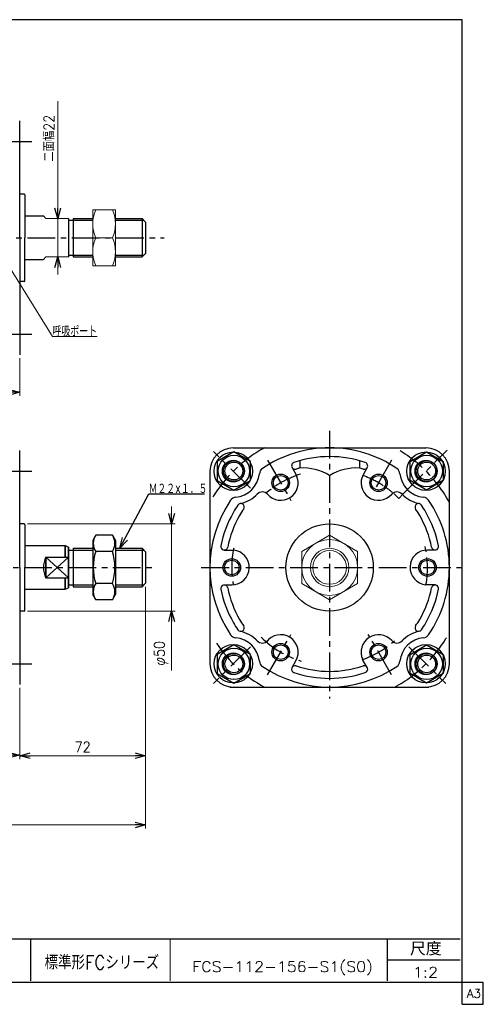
# Model space of a CAD drawing. Header units: millimetres. Extents: x -380 to 408, y -281 to 283.
# Tile 2 of 2: x 143 to 408, y -281 to 283. Entities that reach past the tile are written whole.
import ezdxf
from ezdxf.enums import TextEntityAlignment as Align

# ---------------------------------------------------------------- set-up
doc = ezdxf.new("R2010")
doc.units = ezdxf.units.MM
doc.header["$LTSCALE"] = 0.5
doc.header["$PDSIZE"] = 1
doc.linetypes.add('CENTER', pattern=[50.8, 31.75, -6.35, 6.35, -6.35])
doc.layers.add('ZUWAKU', color=7, linetype='Continuous')
doc.styles.add('FdaStyle0', font='txt.shx', dxfattribs={"width": 0.892857, "bigfont": 'bigfont'})
doc.dimstyles.new('DaDimRotatedStyle', dxfattribs={"dimtxt": 6, "dimasz": 6.000004, "dimexe": 2, "dimexo": 2, "dimgap": 2, "dimtad": 3, "dimdsep": 46, "dimtxsty": 'FdaStyle0', "dimblk1": 'OPEN30', "dimblk2": 'OPEN30', "dimsah": 1, "dimcen": 0.09, "dimclrd": 4, "dimclre": 4, "dimclrt": 4, "dimadec": 0, "dimazin": 2, "dimtfac": 1, "dimtdec": 4, "dimtmove": 0, "dimatfit": 0, "dimfxl": 1, "dimarcsym": 0})

# ---------------------------------------------------------------- blocks, each defined once
blk = doc.blocks.new('_OPEN30')
at = {"color": 0, "linetype": 'ByBlock', "lineweight": -2}
for p, q in [((-1, 0.267949), (0, 0)), ((0, 0), (-1, -0.267949)), ((0, 0), (-1, 0))]:
    blk.add_line(p, q, dxfattribs=at)
blk = doc.blocks.new('DC_GROUP_Φ112_13')
at = {"color": 4, "linetype": 'Continuous', "lineweight": 13}
for p, q in [((197.5, 174.55), (184.5, 174.55)), ((184.5, 174.55), (184.5, 142.55)), ((197.5, 142.55), (197.5, 174.55)), ((186.23, 158.55), (195.77, 158.55)), ((184.5, 142.55), (197.5, 142.55))]:
    blk.add_line(p, q, dxfattribs=at)
for centre, start, end in [((203.91, 166.55), 155.6538, 204.3462), ((178.09, 166.55), 335.6538, 24.3462), ((203.91, 150.55), 155.6538, 204.3462), ((178.09, 150.55), 335.6538, 24.3462)]:
    blk.add_arc(centre, 19.41, start, end, dxfattribs=at)
blk = doc.blocks.new('DA_IMAGEDIMGROUP_1')
at = {"color": 4, "linetype": 'Continuous', "lineweight": 13}
for p, q in [((164.44, 236.73), (164.44, 169.55)), ((164.44, 147.55), (164.44, 169.55)), ((164.44, 137.55), (164.44, 147.55))]:
    blk.add_line(p, q, dxfattribs=at)
at = {"color": 4, "xscale": 6.000005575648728, "yscale": 5.999978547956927}
for p, rotation in [((164.44, 169.55), 270), ((164.44, 147.55), 90)]:
    blk.add_blockref('_OPEN30', p, dxfattribs=dict(at, rotation=rotation))
at = {"color": 4, "insert": (162.44, 202.11), "char_height": 6, "width": 45, "attachment_point": 7, "rotation": 90, "style": 'FdaStyle0'}
blk.add_mtext('\\T1.00;二面幅22', dxfattribs=at)
blk = doc.blocks.new('DC_GROUP_Φ112_14')
at = {"color": 4, "linetype": 'Continuous', "lineweight": 25}
for p, q in [((265.27, 35.89), (255.77, 30.4)), ((274.77, 30.4), (265.27, 35.89)), ((255.77, 30.4), (255.77, 19.43)), ((274.77, 19.43), (274.77, 30.4)), ((255.77, 19.43), (265.27, 13.95)), ((265.27, 13.95), (274.77, 19.43))]:
    blk.add_line(p, q, dxfattribs=at)
for radius in [9, 6, 5.1]:
    blk.add_circle((265.27, 24.92), radius, dxfattribs=at)
blk = doc.blocks.new('*D17')
at = {"color": 4, "linetype": 'Continuous', "lineweight": 13}
for p, q in [((124.71, 137.87), (124.71, 68.05)), ((142.71, 89.55), (142.71, 68.05)), ((124.71, 70.05), (142.71, 70.05))]:
    blk.add_line(p, q, dxfattribs=at)
at = {"color": 4, "xscale": 6.000005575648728, "yscale": 5.999978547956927}
for p, rotation in [((124.71, 70.05), 180), ((142.71, 70.05), 360)]:
    blk.add_blockref('_OPEN30', p, dxfattribs=dict(at, rotation=rotation))
at = {"color": 4, "insert": (133.71, 72.05), "char_height": 6, "width": 19.5, "attachment_point": 8, "style": 'FdaStyle0'}
blk.add_mtext('\\T1.00;18', dxfattribs=at)
blk = doc.blocks.new('DC_GROUP_Φ112_16')
at = {"color": 4, "linetype": 'Continuous', "lineweight": 13}
for p, q in [((130.19, 152.31), (161.42, 101.96)), ((161.42, 101.96), (187.02, 101.96))]:
    blk.add_line(p, q, dxfattribs=at)
at = {"color": 4, "xscale": 6.000005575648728, "yscale": 5.999978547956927, "rotation": 121.8076862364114}
blk.add_blockref('_OPEN30', (130.19, 152.31), dxfattribs=at)
at = {"color": 4, "style": 'FdaStyle0', "width": 0.680851}
blk.add_text('呼吸ポート', height=6, dxfattribs=at).set_placement((161.42, 101.96), (187.02, 101.96), align=Align.FIT)
blk = doc.blocks.new('DC_GROUP_Φ112_22')
at = {"color": 4, "linetype": 'Continuous', "lineweight": 25}
for p, q in [((186.22, -11.85), (184.5, -14.83)), ((184.5, -14.83), (184.5, -45.83)), ((195.78, -11.85), (186.22, -11.85)), ((195.78, -11.85), (197.5, -14.83)), ((197.5, -14.83), (197.5, -45.83)), ((195.78, -21.09), (186.22, -21.09)), ((195.78, -39.57), (186.22, -39.57)), ((186.22, -48.8), (184.5, -45.83)), ((195.78, -48.8), (186.22, -48.8)), ((195.78, -48.8), (197.5, -45.83))]:
    blk.add_line(p, q, dxfattribs=at)
for centre, radius, start, end in [((192.97, -16.47), 8.18, 145.6111, 214.3889), ((189.03, -16.47), 8.18, 325.6111, 34.3889), ((215.36, -30.33), 30.57, 162.4111, 197.5889), ((166.64, -30.33), 30.57, 342.4111, 17.5889), ((192.97, -44.19), 8.18, 145.6111, 214.3889), ((189.03, -44.19), 8.18, 325.6111, 34.3889)]:
    blk.add_arc(centre, radius, start, end, dxfattribs=at)
blk = doc.blocks.new('DA_IMAGEDIMGROUP_2')
at = {"color": 4, "linetype": 'Continuous', "lineweight": 13}
for p, q in [((229.6, 4.67), (229.6, -5.33)), ((147.21, -5.33), (231.6, -5.33)), ((229.6, -55.33), (229.6, -5.33)), ((147.21, -55.33), (231.6, -55.33)), ((229.6, -89.41), (229.6, -55.33))]:
    blk.add_line(p, q, dxfattribs=at)
at = {"color": 4, "xscale": 6.000005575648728, "yscale": 5.999978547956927}
for p, rotation in [((229.6, -5.33), 270), ((229.6, -55.33), 90)]:
    blk.add_blockref('_OPEN30', p, dxfattribs=dict(at, rotation=rotation))
at = {"color": 4, "insert": (227.6, -72.41), "char_height": 6, "width": 25.5, "attachment_point": 9, "rotation": 90, "style": 'FdaStyle0'}
blk.add_mtext('\\T1.00;φ50', dxfattribs=at)
blk = doc.blocks.new('*D28')
at = {"color": 4, "linetype": 'Continuous', "lineweight": 13}
for p, q in [((-147.29, -99.33), (-147.29, -139.83)), ((142.71, -99.33), (142.71, -139.83)), ((-147.29, -137.83), (142.71, -137.83))]:
    blk.add_line(p, q, dxfattribs=at)
at = {"color": 4, "xscale": 6.000005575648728, "yscale": 5.999978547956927}
for p, rotation in [((-147.29, -137.83), 180), ((142.71, -137.83), 360)]:
    blk.add_blockref('_OPEN30', p, dxfattribs=dict(at, rotation=rotation))
at = {"color": 4, "insert": (-2.29, -135.83), "char_height": 6, "width": 13.5, "attachment_point": 8, "style": 'FdaStyle0'}
blk.add_mtext('\\T1.00;A', dxfattribs=at)
blk = doc.blocks.new('*D29')
at = {"color": 4, "linetype": 'Continuous', "lineweight": 13}
for p, q in [((214.71, -41.33), (214.71, -179.83)), ((-147.29, -99.33), (-147.29, -179.83)), ((-147.29, -177.83), (214.71, -177.83))]:
    blk.add_line(p, q, dxfattribs=at)
at = {"color": 4, "xscale": 6.000005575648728, "yscale": 5.999978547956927}
for p, rotation in [((-147.29, -177.83), 180), ((214.71, -177.83), 360)]:
    blk.add_blockref('_OPEN30', p, dxfattribs=dict(at, rotation=rotation))
at = {"color": 4, "insert": (33.71, -175.83), "char_height": 6, "width": 13.5, "attachment_point": 8, "style": 'FdaStyle0'}
blk.add_mtext('\\T1.00;B', dxfattribs=at)
blk = doc.blocks.new('*D31')
at = {"color": 4, "linetype": 'Continuous', "lineweight": 13}
for p, q in [((214.71, -41.33), (214.71, -140.14)), ((142.71, -99.33), (142.71, -140.14)), ((142.71, -138.14), (214.71, -138.14))]:
    blk.add_line(p, q, dxfattribs=at)
at = {"color": 4, "xscale": 6.000005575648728, "yscale": 5.999978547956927}
for p, rotation in [((142.71, -138.14), 180), ((214.71, -138.14), 360)]:
    blk.add_blockref('_OPEN30', p, dxfattribs=dict(at, rotation=rotation))
at = {"color": 4, "insert": (178.71, -136.14), "char_height": 6, "width": 19.5, "attachment_point": 8, "style": 'FdaStyle0'}
blk.add_mtext('\\T1.00;72', dxfattribs=at)
blk = doc.blocks.new('DC_GROUP_Φ112_23')
at = {"color": 4, "linetype": 'Continuous', "lineweight": 13}
for p, q in [((320.07, -11.85), (304.07, -21.09)), ((336.07, -21.09), (320.07, -11.85)), ((304.07, -21.09), (304.07, -39.57)), ((336.07, -39.57), (336.07, -21.09)), ((304.07, -39.57), (320.07, -48.8)), ((320.07, -48.8), (336.07, -39.57))]:
    blk.add_line(p, q, dxfattribs=at)
for radius in [16, 11, 9.65]:
    blk.add_circle((320.07, -30.33), radius, dxfattribs=at)
blk = doc.blocks.new('DC_GROUP_Φ112_24')
at = {"color": 4, "linetype": 'Continuous', "lineweight": 25}
for p, q in [((265.28, -74.59), (255.78, -80.08)), ((274.78, -80.08), (265.28, -74.59)), ((255.78, -80.08), (255.78, -91.05)), ((274.78, -91.05), (274.78, -80.08)), ((255.78, -91.05), (265.28, -96.53)), ((265.28, -96.53), (274.78, -91.05))]:
    blk.add_line(p, q, dxfattribs=at)
for radius in [9, 6, 5.1]:
    blk.add_circle((265.28, -85.56), radius, dxfattribs=at)
blk = doc.blocks.new('DC_GROUP_Φ112_25')
at = {"color": 4, "linetype": 'Continuous', "lineweight": 25}
for p, q in [((366.07, -80.08), (375.57, -74.59)), ((375.57, -74.59), (385.07, -80.08)), ((366.07, -91.05), (366.07, -80.08)), ((385.07, -80.08), (385.07, -91.05)), ((375.57, -96.53), (366.07, -91.05)), ((385.07, -91.05), (375.57, -96.53))]:
    blk.add_line(p, q, dxfattribs=at)
for radius in [9, 6, 5.1]:
    blk.add_circle((375.57, -85.56), radius, dxfattribs=at)
blk = doc.blocks.new('DC_GROUP_Φ112_26')
at = {"color": 4, "linetype": 'Continuous', "lineweight": 25}
for p, q in [((366.08, 30.4), (375.58, 35.89)), ((375.58, 35.89), (385.08, 30.4)), ((366.08, 19.43), (366.08, 30.4)), ((385.08, 30.4), (385.08, 19.43)), ((375.58, 13.95), (366.08, 19.43)), ((385.08, 19.43), (375.58, 13.95))]:
    blk.add_line(p, q, dxfattribs=at)
for radius in [9, 6, 5.1]:
    blk.add_circle((375.58, 24.92), radius, dxfattribs=at)

msp = doc.modelspace()

# ---------------------------------------------------------------- linework, layer by layer
at = {"color": 4, "linetype": 'Continuous', "lineweight": 25}
for p, q in [((142.709, 158.546), (142.709, 225.546)), ((142.709, 158.546), (142.709, 225.546)), ((145.209, 183.546), (142.709, 183.546)), ((145.209, 183.546), (142.709, 183.546)), ((145.709, 183.046), (145.709, 158.546)), ((145.709, 183.046), (145.709, 158.546)), ((145.709, 171.046), (156.278, 171.046)), ((145.709, 171.046), (156.278, 171.046)), ((170.709, 169.546), (170.709, 147.546)), ((173.209, 169.546), (184.5, 169.546)), ((173.209, 169.546), (173.209, 147.546)), ((197.5, 169.546), (212.709, 169.546)), ((212.709, 169.546), (214.709, 167.546)), ((212.709, 169.546), (212.709, 147.546)), ((170.709, 168.546), (173.209, 168.546)), ((173.209, 168.546), (184.5, 168.546)), ((197.5, 168.546), (213.709, 168.546)), ((214.709, 167.546), (214.709, 149.546)), ((142.709, 158.546), (142.709, 91.546)), ((145.709, 134.046), (145.709, 158.546)), ((170.709, 148.546), (173.209, 148.546)), ((173.209, 148.546), (184.5, 148.546)), ((173.209, 147.546), (184.5, 147.546)), ((197.5, 148.546), (213.709, 148.546)), ((197.5, 147.546), (212.709, 147.546)), ((212.709, 147.546), (214.709, 149.546)), ((145.709, 146.046), (156.278, 146.046)), ((145.209, 133.546), (142.709, 133.546)), ((142.709, -30.329), (142.709, 36.671)), ((142.709, -30.329), (142.709, 36.671)), ((264.873, 38.171), (375.273, 38.171)), ((303.073, 30.853), (303.073, 26.63)), ((337.073, 30.853), (337.073, 26.63)), ((251.573, 24.871), (251.573, -85.483)), ((298.574, 26.908), (301.179, 22.395)), ((341.571, 26.908), (339.412, 23.168)), ((388.573, -85.529), (388.573, 24.871)), ((348.073, 18.168), (346.711, 15.81)), ((200.082, -19.297), (216.508, 11.798)), ((216.508, 11.798), (248.374, 11.798)), ((359.669, 9.267), (362.213, 11.812)), ((145.209, -5.329), (142.709, -5.329)), ((145.209, -5.329), (142.709, -5.329)), ((145.709, -5.829), (145.709, -30.329)), ((145.709, -5.829), (145.709, -30.329)), ((145.709, -17.829), (168.709, -17.829)), ((145.709, -17.829), (168.709, -17.829)), ((168.709, -17.829), (170.709, -18.762)), ((168.709, -17.829), (170.709, -18.762)), ((168.709, -17.829), (170.709, -18.762)), ((168.709, -17.829), (168.709, -24.399)), ((168.709, -24.399), (168.709, -17.829)), ((168.709, -24.399), (168.709, -17.829)), ((170.709, -18.762), (170.709, -41.896)), ((170.709, -41.896), (170.709, -18.762)), ((170.709, -41.896), (170.709, -18.762)), ((170.709, -20.329), (173.209, -20.329)), ((173.209, -19.329), (184.5, -19.329)), ((173.209, -19.329), (173.209, -41.329)), ((173.209, -20.329), (184.5, -20.329)), ((197.5, -19.329), (212.709, -19.329)), ((197.5, -20.329), (213.709, -20.329)), ((212.709, -19.329), (214.709, -21.329)), ((212.709, -19.329), (212.709, -41.329)), ((214.709, -21.329), (214.709, -39.329)), ((259.755, -20.329), (264.965, -20.329)), ((380.39, -20.329), (376.073, -20.329)), ((157.709, -24.399), (170.709, -24.399)), ((157.709, -24.399), (157.709, -36.259)), ((157.709, -24.399), (170.709, -36.259)), ((170.709, -24.399), (157.709, -36.259)), ((157.709, -24.399), (170.709, -24.399)), ((157.709, -36.259), (157.709, -24.399)), ((157.709, -36.259), (170.709, -24.399)), ((170.709, -36.259), (157.709, -24.399)), ((157.709, -24.399), (170.709, -24.399)), ((157.709, -36.259), (157.709, -24.399)), ((157.709, -36.259), (170.709, -24.399)), ((170.709, -36.259), (157.709, -24.399)), ((142.709, -30.329), (142.709, -97.329)), ((145.709, -54.829), (145.709, -30.329)), ((157.709, -36.259), (170.709, -36.259)), ((157.709, -36.259), (170.709, -36.259)), ((157.709, -36.259), (170.709, -36.259)), ((168.709, -36.259), (168.709, -42.829)), ((168.709, -42.829), (168.709, -36.259)), ((168.709, -42.829), (168.709, -36.259)), ((212.709, -41.329), (214.709, -39.329)), ((145.709, -42.829), (168.709, -42.829)), ((168.709, -42.829), (170.709, -41.896)), ((168.709, -42.829), (170.709, -41.896)), ((168.709, -42.829), (170.709, -41.896)), ((170.709, -40.329), (173.209, -40.329)), ((173.209, -40.329), (184.5, -40.329)), ((173.209, -41.329), (184.5, -41.329)), ((197.5, -40.329), (213.709, -40.329)), ((197.5, -41.329), (212.709, -41.329)), ((259.755, -40.329), (264.073, -40.329)), ((380.39, -40.329), (375.18, -40.329)), ((145.209, -55.329), (142.709, -55.329)), ((298.574, -87.566), (300.733, -83.826)), ((341.571, -87.566), (338.966, -83.053)), ((262.988, -98.829), (376.887, -98.829))]:
    msp.add_line(p, q, dxfattribs=at)
at = {"color": 4, "linetype": 'CENTER', "lineweight": 25}
for p, q in [((-145.587, 213.746), (149.581, 213.746)), ((-145.587, 213.746), (149.581, 213.746)), ((-157.675, 158.546), (225.353, 158.546)), ((-145.587, 103.346), (149.581, 103.346)), ((320.073, 48.032), (320.073, -105.372)), ((274.699, 15.045), (253.554, 36.19)), ((274.699, 15.045), (253.554, 36.19)), ((362.213, 11.812), (387.347, 36.945)), ((284.586, 31.135), (297.959, 7.972)), ((355.559, 31.135), (348.073, 18.168)), ((-145.587, 24.871), (149.581, 24.871)), ((-145.587, 24.871), (149.581, 24.871)), ((-159.561, -30.329), (219.388, -30.329)), ((246.62, -30.329), (395.704, -30.329)), ((284.586, -91.793), (297.959, -68.63)), ((355.559, -91.793), (342.186, -68.63)), ((274.699, -75.703), (253.554, -96.848)), ((365.446, -75.703), (386.591, -96.848)), ((-145.587, -85.529), (149.581, -85.529))]:
    msp.add_line(p, q, dxfattribs=at)
at = {"color": 4, "linetype": 'Continuous', "lineweight": 13}
for p, q in [((156.278, 171.046), (157.709, 169.546)), ((157.709, 169.546), (170.709, 169.546)), ((197.5, 168.546), (197.5, 157.076)), ((157.709, 147.546), (156.278, 146.046)), ((170.752, 147.546), (157.709, 147.546))]:
    msp.add_line(p, q, dxfattribs=at)
at = {"color": 4, "linetype": 'Continuous', "lineweight": 25}
for centre, radius in [((264.918, 24.825), 11), ((264.918, 24.825), 11), ((375.227, 24.825), 11), ((264.918, 24.825), 6.25), ((264.918, 24.825), 6.25), ((375.227, 24.825), 6.25), ((292.073, 18.168), 5), ((348.073, 18.168), 5), ((292.073, 18.168), 4.2), ((348.073, 18.168), 4.2), ((320.073, -30.329), 25), ((264.073, -30.329), 5), ((264.073, -30.329), 4.2), ((376.073, -30.329), 5), ((376.073, -30.329), 4.2), ((264.918, -85.483), 11), ((292.073, -78.826), 5), ((292.073, -78.826), 4.2), ((348.073, -78.826), 5), ((348.073, -78.826), 4.2), ((375.227, -85.483), 11), ((264.918, -85.483), 6.25), ((375.227, -85.483), 6.25)]:
    msp.add_circle(centre, radius, dxfattribs=at)
for centre, radius, start, end in [((145.209, 183.046), 0.5, 0, 90), ((145.209, 183.046), 0.5, 0, 90), ((145.209, 134.046), 0.5, 270, 360), ((264.873, 24.871), 13.3, 90, 180), ((264.873, 24.871), 13.3, 90, 180), ((320.073, -30.329), 68.5, 90, 124.18408), ((320.073, -30.329), 68.5, 55.81592, 90), ((375.273, 24.871), 13.3, 0, 90), ((300.306, 27.908), 2, 108.74815, 288.74815), ((320.073, -30.329), 63.5, 90, 108.74815), ((320.073, -30.329), 63.5, 71.25185, 90), ((339.839, 27.908), 2, 251.25185, 71.25185), ((264.918, 24.825), 15, 275.42878, 354.57122), ((264.918, 24.825), 15, 275.42878, 354.57122), ((264.918, 24.825), 15, 275.42878, 354.57122), ((264.918, 24.825), 15, 275.42878, 354.57122), ((283.833, 23.028), 4, 124.18408, 174.57122), ((283.833, 23.028), 4, 124.18408, 174.57122), ((283.833, 23.028), 4, 124.18408, 174.57122), ((283.833, 23.028), 4, 124.18408, 174.57122), ((320.073, -30.329), 59.5, 106.61815, 108.74815), ((304.558, -3.333), 30, 59.03239, 92.83788), ((335.587, -3.333), 30, 87.16212, 120.96761), ((320.073, -30.329), 59.5, 71.25185, 73.39845), ((348.073, 18.168), 10, 150, 318.74374), ((356.312, 23.028), 4, 5.42878, 55.81592), ((375.227, 24.825), 15, 185.42878, 264.57122), ((292.073, 18.168), 10, 221.25626, 24.87748), ((320.073, -30.329), 56, 56.80118, 60), ((264.918, 24.825), 19, 281.84827, 317.06484), ((264.918, 24.825), 19, 314.39294, 315.60706), ((281.548, 8.936), 4, 41.25626, 136.30482), ((358.597, 8.936), 4, 43.69518, 138.74374), ((320.073, -30.329), 56, 45, 48.86129), ((375.227, 24.825), 19, 223.69518, 258.15173), ((320.073, -30.329), 68.5, 145.81592, 214.18408), ((266.716, 5.911), 4, 95.42878, 145.81592), ((266.716, 5.911), 4, 95.42878, 145.81592), ((266.716, 5.911), 4, 95.42878, 145.81592), ((266.716, 5.911), 4, 95.42878, 145.81592), ((269.23, 4.273), 2, 325.76213, 145.76213), ((370.915, 4.273), 2, 34.23787, 214.23787), ((373.429, 5.911), 4, 34.18408, 84.57122), ((320.073, -30.329), 68.5, 0, 34.18408), ((320.073, -30.329), 63.5, 150, 168.74815), ((320.073, -30.329), 63.5, 145.76213, 150), ((320.073, -30.329), 59.5, 145.76213, 150), ((320.073, -30.329), 59.5, 30, 34.23787), ((320.073, -30.329), 63.5, 30, 34.23787), ((320.073, -30.329), 63.5, 11.25185, 30), ((145.209, -5.829), 0.5, 0, 90), ((145.209, -5.829), 0.5, 0, 90), ((320.073, -30.329), 59.5, 150, 168.74815), ((320.073, -30.329), 59.5, 11.25185, 30), ((259.755, -18.329), 2, 168.74815, 348.74815), ((264.073, -30.329), 10, 270, 84.87748), ((376.073, -30.329), 10, 90, 264.87748), ((380.39, -18.329), 2, 191.25185, 11.25185), ((169.278, -30.329), 13, 152.8608, 207.1392), ((169.278, -30.329), 13, 152.8608, 207.1392), ((169.278, -30.329), 13, 152.8608, 207.1392), ((320.073, -30.329), 68.5, 325.81592, 0), ((259.755, -42.329), 2, 11.25185, 191.25185), ((320.073, -30.329), 63.5, 191.25185, 210), ((320.073, -30.329), 59.5, 191.25185, 210), ((320.073, -30.329), 59.5, 330, 348.74815), ((320.073, -30.329), 63.5, 330, 348.74815), ((380.39, -42.329), 2, 348.74815, 168.74815), ((145.209, -54.829), 0.5, 270, 360), ((320.073, -30.329), 59.5, 210, 214.23787), ((320.073, -30.329), 59.5, 325.76213, 330), ((320.073, -30.329), 63.5, 210, 214.18408), ((269.23, -64.931), 2, 214.23787, 34.23787), ((264.918, -85.483), 19, 42.93516, 78.15173), ((375.227, -85.483), 19, 101.84827, 137.06484), ((370.915, -64.931), 2, 145.76213, 325.76213), ((320.073, -30.329), 63.5, 325.76213, 330), ((266.716, -66.569), 4, 214.18408, 264.57122), ((266.716, -66.569), 4, 214.18408, 264.57122), ((266.716, -66.569), 4, 214.18408, 264.57122), ((266.716, -66.569), 4, 214.18408, 264.57122), ((266.716, -66.569), 4, 214.18408, 264.57122), ((264.918, -85.483), 15, 5.42878, 84.57122), ((264.918, -85.483), 15, 5.42878, 84.57122), ((264.918, -85.483), 15, 5.42878, 84.57122), ((264.918, -85.483), 15, 5.42878, 84.57122), ((264.918, -85.483), 15, 5.42878, 84.57122), ((264.918, -85.483), 19, 44.39294, 45.60706), ((281.548, -69.594), 4, 223.69518, 318.74374), ((292.073, -78.826), 10, 330, 144.87748), ((348.073, -78.826), 10, 41.25626, 204.87748), ((358.597, -69.594), 4, 221.25626, 316.30482), ((375.227, -85.483), 15, 95.42878, 174.57122), ((375.227, -85.483), 15, 95.42878, 174.57122), ((375.227, -85.483), 15, 95.42878, 174.57122), ((375.227, -85.483), 15, 95.42878, 174.57122), ((375.227, -85.483), 15, 95.42878, 174.57122), ((375.227, -85.483), 15, 95.42878, 174.57122), ((375.227, -85.483), 19, 134.39294, 135.60706), ((373.429, -66.569), 4, 275.42878, 325.81592), ((373.429, -66.569), 4, 275.42878, 325.81592), ((373.429, -66.569), 4, 275.42878, 325.81592), ((373.429, -66.569), 4, 275.42878, 325.81592), ((373.429, -66.569), 4, 275.42878, 325.81592), ((373.429, -66.569), 4, 275.42878, 325.81592), ((283.833, -83.686), 4, 185.42878, 235.81592), ((283.833, -83.686), 4, 185.42878, 235.81592), ((283.833, -83.686), 4, 185.42878, 235.81592), ((283.833, -83.686), 4, 185.42878, 235.81592), ((283.833, -83.686), 4, 185.42878, 235.81592), ((356.312, -83.686), 4, 304.18408, 354.57122), ((356.312, -83.686), 4, 304.18408, 354.57122), ((356.312, -83.686), 4, 304.18408, 354.57122), ((356.312, -83.686), 4, 304.18408, 354.57122), ((356.312, -83.686), 4, 304.18408, 354.57122), ((356.312, -83.686), 4, 304.18408, 354.57122), ((264.873, -85.529), 13.3, 180, 270), ((320.073, -30.329), 68.5, 235.81592, 304.18408), ((300.306, -88.566), 2, 71.25185, 251.25185), ((320.073, -30.329), 59.5, 251.25185, 270), ((320.073, -30.329), 59.5, 270, 288.74815), ((339.839, -88.566), 2, 288.74815, 108.74815), ((375.273, -85.529), 13.3, 270, 0), ((320.073, -30.329), 63.5, 251.25185, 270), ((320.073, -30.329), 63.5, 270, 288.74815)]:
    msp.add_arc(centre, radius, start, end, dxfattribs=at)
at = {"color": 4, "linetype": 'CENTER', "lineweight": 25}
for radius, start, end in [(78, 118.5734, 151.4266), (78, 28.5734, 61.4266), (56, 107.37533, 131.45259), (56, 60.38403, 70.24503), (56, 50.056, 56.24037), (56, 349.71476, 14.28171), (56, 168.66866, 190.24503), (78, 298.5734, 331.4266), (56, 225.54553, 253.05706), (56, 289.71476, 311.50587), (78, 213.80984, 241.4266)]:
    msp.add_arc((320.073, -30.329), radius, start, end, dxfattribs=at)
at = {"color": 4, "linetype": 'Continuous'}
msp.add_point((264.073, -25.329), dxfattribs=at)
at = {"layer": 'ZUWAKU', "color": 5, "linetype": 'Continuous', "lineweight": 25}
for p, q in [((396, 283.453), (-380, 283.453)), ((396, -280.547), (396, 283.453)), ((408, -268.047), (-380, -268.047)), ((408, -280.547), (408, -268.047)), ((396, -280.547), (408, -280.547))]:
    msp.add_line(p, q, dxfattribs=at)
at = {"layer": 'ZUWAKU', "color": 4, "linetype": 'Continuous', "lineweight": 25}
for p, q in [((12.823, -243.024), (394.823, -243.024)), ((148.823, -243.024), (148.823, -267.024)), ((353.093, -267.024), (353.093, -243.024)), ((353.093, -255.024), (394.823, -255.024))]:
    msp.add_line(p, q, dxfattribs=at)
at = {"layer": 'ZUWAKU', "color": 4, "linetype": 'Continuous', "lineweight": 13}
msp.add_line((228.823, -243.024), (228.823, -267.024), dxfattribs=at)

# ---------------------------------------------------------------- block references
at = {"linetype": 'Continuous'}
for name in ['DA_IMAGEDIMGROUP_1', 'DC_GROUP_Φ112_13', 'DC_GROUP_Φ112_16', 'DC_GROUP_Φ112_14', 'DC_GROUP_Φ112_26', 'DA_IMAGEDIMGROUP_2', 'DC_GROUP_Φ112_22', 'DC_GROUP_Φ112_23', 'DC_GROUP_Φ112_24', 'DC_GROUP_Φ112_25']:
    msp.add_blockref(name, (0, 0), dxfattribs=at)
at = {"color": 4, "xscale": 6.000005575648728, "yscale": 5.999978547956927, "rotation": 242.1548655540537}
msp.add_blockref('_OPEN30', (200.082, -19.297), dxfattribs=at)

# ---------------------------------------------------------------- texts
at = {"color": 4, "style": 'FdaStyle0'}
for s, width, p, p2 in [('Ｍ２２×１．５', 0.666667, (216.508, 11.798), (250.108, 11.798)), ('FCS-112-156-S1(S0)', 0.8272, (241.473, -261.945), (344.873, -261.945)), ('1:2', 0.8, (367.713, -265.219), (382.113, -265.219))]:
    msp.add_text(s, height=6, dxfattribs=dict(at, width=width)).set_placement(p, p2, align=Align.FIT)
at = {"layer": 'ZUWAKU', "color": 4, "style": 'FdaStyle0'}
for s, height, width, p, p2 in [('尺度', 7.6, 0.749175, (366.053, -252.584), (384.213, -252.584)), ('標準形FCシリーズ', 8, 0.727273, (156.944, -260.599), (222.544, -260.599))]:
    msp.add_text(s, height=height, dxfattribs=dict(at, width=width)).set_placement(p, p2, align=Align.FIT)
at = {"layer": 'ZUWAKU', "color": 7, "style": 'FdaStyle0', "width": 0.8}
msp.add_text('A3', height=5, dxfattribs=at).set_placement((398.615, -276.797), (406.615, -276.797), align=Align.FIT)

# ---------------------------------------------------------------- dimensions: what is measured, and where the dimension line sits
at = {"linetype": 'Continuous', "lineweight": 13}
for base, p1, p2, picture, middle in [((142.709, 70.046), (124.709, 139.868), (142.709, 91.546), '*D17', (133.709, 70.046)), ((214.709, -138.137), (142.709, -97.329), (214.709, -39.329), '*D31', (178.709, -138.137))]:
    dim = msp.add_linear_dim(base=base, p1=p1, p2=p2, dimstyle='DaDimRotatedStyle', override={"dimtxt": 6, "dimasz": 6.000004, "dimexe": 2, "dimexo": 2, "dimgap": 2, "dimtad": 3, "dimtih": 0, "dimtoh": 0, "dimdec": 2, "dimzin": 8, "dimtxsty": 'FdaStyle0', "dimblk1": 'OPEN30', "dimblk2": 'OPEN30', "dimsah": 1, "dimclrd": 4, "dimclre": 4, "dimclrt": 4, "dimazin": 2, "dimtofl": 1, "dimatfit": 0, "dimtolj": 0, "dimtzin": 8}, dxfattribs=at)
    dim.commit()
    dim.dimension.update_dxf_attribs({"geometry": picture, "text_midpoint": middle})
for base, p2, text, picture, middle in [((214.709, -177.829), (214.709, -39.329), 'B', '*D29', (33.709, -177.829)), ((142.709, -137.829), (142.709, -97.329), 'A', '*D28', (-2.291, -137.829))]:
    dim = msp.add_linear_dim(base=base, p1=(-147.291, -97.329), p2=p2, text=text, dimstyle='DaDimRotatedStyle', override={"dimtxt": 6, "dimasz": 6.000004, "dimexe": 2, "dimexo": 2, "dimgap": 2, "dimtad": 3, "dimtih": 0, "dimtoh": 0, "dimdec": 2, "dimzin": 8, "dimtxsty": 'FdaStyle0', "dimblk1": 'OPEN30', "dimblk2": 'OPEN30', "dimsah": 1, "dimclrd": 4, "dimclre": 4, "dimclrt": 4, "dimazin": 2, "dimtofl": 1, "dimatfit": 0, "dimtolj": 0, "dimtzin": 8}, dxfattribs=at)
    dim.commit()
    dim.dimension.update_dxf_attribs({"geometry": picture, "text_midpoint": middle})

doc.saveas('drawing.dxf')
